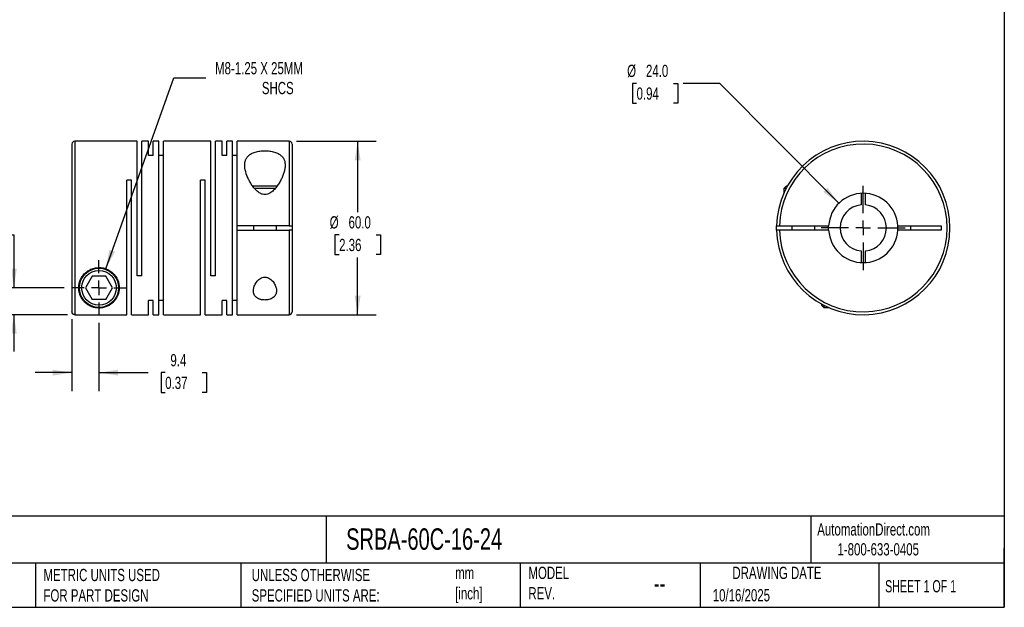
# Model space of a CAD drawing. Header units: millimetres. Extents: x 13 to 546, y 13 to 419.
# Tile 2 of 3: x 205 to 546, y 13 to 216. Entities that reach past the tile are written whole.
import ezdxf

# ---------------------------------------------------------------- set-up
doc = ezdxf.new("R2010")
doc.units = ezdxf.units.MM
doc.header["$LTSCALE"] = 2
doc.linetypes.add('SLD-Center', pattern=[19.05, 15.24, -1.27, 1.27, -1.27])
doc.linetypes.add('SLD-Solid', pattern=[0])
doc.layers.add('CENTER', color=40, linetype='SLD-Center')
doc.layers.add('DIMENSIONS', color=140, linetype='SLD-Solid', lineweight=25)
doc.layers.add('TEXT', color=140, linetype='SLD-Solid', lineweight=25)
doc.styles.add('SLDTEXTSTYLE0', font='TXT', dxfattribs={"width": 0.7})
doc.styles.add('SLDTEXTSTYLE1', font='TXT', dxfattribs={"width": 0.65})
doc.dimstyles.new('SLDDIMSTYLE0', dxfattribs={"dimtxt": 4.316016, "dimasz": 6.604, "dimexe": 0, "dimexo": 0.0625, "dimgap": 1.079004, "dimtad": 0, "dimtih": 1, "dimtoh": 1, "dimdec": 1, "dimrnd": 1e-09, "dimzin": 12, "dimdsep": 46, "dimtxsty": 'SLDTEXTSTYLE0', "dimsah": 1, "dimcen": 0.09, "dimadec": 0, "dimazin": 3, "dimtfac": 1, "dimtdec": 1, "dimtmove": 0, "dimatfit": 0, "dimfxl": 0, "dimfrac": 2, "dimtolj": 1, "dimtzin": 12, "dimarcsym": 0})
doc.dimstyles.new('SLDDIMSTYLE1', dxfattribs={"dimtxt": 4.316016, "dimasz": 6.604, "dimexe": 0, "dimexo": 0.0625, "dimgap": 1.079004, "dimtad": 0, "dimtih": 1, "dimtoh": 1, "dimdec": 1, "dimrnd": 1e-09, "dimzin": 4, "dimdsep": 46, "dimtxsty": 'SLDTEXTSTYLE0', "dimsah": 1, "dimcen": 0.09, "dimadec": 0, "dimazin": 1, "dimtfac": 1, "dimtdec": 1, "dimtofl": 0, "dimtmove": 0, "dimatfit": 3, "dimfxl": 0, "dimfrac": 2, "dimtolj": 1, "dimtzin": 12, "dimarcsym": 0})
doc.dimstyles.new('SLDDIMSTYLE2', dxfattribs={"dimtxt": 4.316016, "dimasz": 6.604, "dimexe": 0, "dimexo": 0.0625, "dimgap": 1.079004, "dimtad": 0, "dimtih": 1, "dimtoh": 1, "dimdec": 1, "dimrnd": 1e-09, "dimzin": 12, "dimdsep": 46, "dimtxsty": 'SLDTEXTSTYLE0', "dimsah": 1, "dimcen": 0, "dimadec": 0, "dimazin": 3, "dimtfac": 1, "dimtdec": 1, "dimtofl": 0, "dimtmove": 0, "dimatfit": 3, "dimfxl": 0, "dimfrac": 2, "dimtolj": 1, "dimtzin": 12, "dimarcsym": 0})
doc.dimstyles.new('SLDDIMSTYLE3', dxfattribs={"dimtxt": 4.316016, "dimasz": 6.604, "dimexe": 0, "dimexo": 0.0625, "dimgap": 1.079004, "dimtad": 0, "dimtih": 1, "dimtoh": 1, "dimdec": 1, "dimrnd": 1e-09, "dimzin": 4, "dimdsep": 46, "dimtxsty": 'SLDTEXTSTYLE0', "dimsah": 1, "dimcen": 0, "dimadec": 0, "dimazin": 1, "dimtfac": 1, "dimtdec": 1, "dimtofl": 0, "dimtmove": 0, "dimatfit": 3, "dimfxl": 0, "dimfrac": 2, "dimtolj": 1, "dimtzin": 12, "dimarcsym": 0})

# ---------------------------------------------------------------- blocks, each defined once
blk = doc.blocks.new('_D')
at = {"layer": 'DIMENSIONS'}
for p, q in [((223.52, 112.35), (223.52, 87.49)), ((232.92, 111.1), (232.92, 87.49)), ((223.52, 93.84), (210.82, 93.84)), ((232.92, 93.84), (249.97, 93.84)), ((255.82, 93.84), (254.37, 93.84)), ((254.37, 93.84), (254.37, 86.98)), ((268.65, 93.84), (270.09, 93.84)), ((270.09, 93.84), (270.09, 86.98)), ((254.37, 86.98), (255.82, 86.98)), ((270.09, 86.98), (268.65, 86.98))]:
    blk.add_line(p, q, dxfattribs=at)
for points in [[(223.52, 93.84), (216.92, 94.85), (216.92, 92.82)], [(232.92, 93.84), (239.52, 92.82), (239.52, 94.85)]]:
    blk.add_solid(points, dxfattribs=at)
at = {"layer": 'DIMENSIONS', "char_height": 4.233, "attachment_point": 1, "style": 'SLDTEXTSTYLE0'}
for s, insert in [('9.4', (257.62, 100.26)), ('0.37', (255.82, 92.43))]:
    blk.add_mtext(s, dxfattribs=dict(at, insert=insert))
blk = doc.blocks.new('_D_1')
at = {"layer": 'DIMENSIONS'}
for p, q in [((170.15, 141.51), (168.71, 141.51)), ((168.71, 141.51), (168.71, 134.65)), ((182.98, 141.51), (184.43, 141.51)), ((184.43, 141.51), (184.43, 134.65)), ((190.76, 141.51), (203.46, 141.51)), ((203.46, 141.51), (203.46, 123.18)), ((168.71, 134.65), (170.15, 134.65)), ((184.43, 134.65), (182.98, 134.65)), ((220.84, 123.18), (197.11, 123.18)), ((221.98, 113.89), (197.11, 113.89)), ((203.46, 113.89), (203.46, 101.19))]:
    blk.add_line(p, q, dxfattribs=at)
for points in [[(203.46, 123.18), (204.48, 129.79), (202.45, 129.79)], [(203.46, 113.89), (202.45, 107.29), (204.48, 107.29)]]:
    blk.add_solid(points, dxfattribs=at)
at = {"layer": 'DIMENSIONS', "char_height": 4.233, "attachment_point": 1, "style": 'SLDTEXTSTYLE0'}
for s, insert in [('9.3', (171.95, 147.93)), ('0.37', (170.15, 140.11))]:
    blk.add_mtext(s, dxfattribs=dict(at, insert=insert))
blk = doc.blocks.new('_D_2')
at = {"layer": 'DIMENSIONS'}
for p, q in [((301.26, 173.88), (328.75, 173.88)), ((322.4, 173.88), (322.4, 149.34)), ((315.99, 141.51), (314.54, 141.51)), ((314.54, 141.51), (314.54, 134.65)), ((328.82, 141.51), (330.26, 141.51)), ((330.26, 141.51), (330.26, 134.65)), ((314.54, 134.65), (315.99, 134.65)), ((322.4, 113.88), (322.4, 133.68)), ((330.26, 134.65), (328.82, 134.65)), ((301.26, 113.88), (328.75, 113.88))]:
    blk.add_line(p, q, dxfattribs=at)
for points in [[(322.4, 173.88), (321.39, 167.28), (323.42, 167.28)], [(322.4, 113.88), (323.42, 120.49), (321.39, 120.49)]]:
    blk.add_solid(points, dxfattribs=at)
at = {"layer": 'DIMENSIONS', "char_height": 4.233, "attachment_point": 1, "style": 'SLDTEXTSTYLE0'}
for s, insert in [('%%c', (312.73, 147.93)), ('60.0', (319.25, 147.93)), ('2.36', (315.99, 140.11))]:
    blk.add_mtext(s, dxfattribs=dict(at, insert=insert))
blk = doc.blocks.new('_D_3')
at = {"layer": 'DIMENSIONS'}
for p, q in [((235.27, 129.78), (258.78, 195.78)), ((258.78, 195.78), (269.9, 195.78))]:
    blk.add_line(p, q, dxfattribs=at)
blk.add_solid([(235.27, 129.78), (238.44, 135.66), (236.53, 136.34)], dxfattribs=at)
at = {"layer": 'DIMENSIONS', "attachment_point": 1, "style": 'SLDTEXTSTYLE0'}
for s, insert, char_height in [('M8-1.25 X 25MM', (273.07, 201.24), 4.2333), ('SHCS', (289.26, 194.38), 4.233)]:
    blk.add_mtext(s, dxfattribs=dict(at, insert=insert, char_height=char_height))
blk = doc.blocks.new('SW_CENTERMARKSYMBOL_0')
at = {"layer": 'CENTER', "color": 0}
for p, q in [((0, 5.08), (0, 9.54)), ((-5.08, 0), (-9.54, 0)), ((0, 0), (-2.54, 0)), ((0, 0), (0, 2.54)), ((0, 0), (0, -2.54)), ((0, 0), (2.54, 0)), ((5.08, 0), (9.54, 0)), ((0, -5.08), (0, -9.54))]:
    blk.add_line(p, q, dxfattribs=at)
blk = doc.blocks.new('_D_4')
at = {"layer": 'DIMENSIONS'}
for p, q in [((418.89, 193.88), (417.44, 193.88)), ((417.44, 193.88), (417.44, 187.02)), ((431.71, 193.88), (433.16, 193.88)), ((433.16, 193.88), (433.16, 187.02)), ((447.67, 193.88), (434.97, 193.88)), ((488.85, 152.4), (447.67, 193.88)), ((417.44, 187.02), (418.89, 187.02)), ((433.16, 187.02), (431.71, 187.02))]:
    blk.add_line(p, q, dxfattribs=at)
blk.add_solid([(488.85, 152.4), (484.92, 157.8), (483.48, 156.37)], dxfattribs=at)
at = {"layer": 'DIMENSIONS', "char_height": 4.233, "attachment_point": 1, "style": 'SLDTEXTSTYLE0'}
for s, insert in [('%%c', (415.63, 200.31)), ('24.0', (422.14, 200.31)), ('0.94', (418.89, 192.48))]:
    blk.add_mtext(s, dxfattribs=dict(at, insert=insert))
blk = doc.blocks.new('SW_CENTERMARKSYMBOL_1')
at = {"layer": 'CENTER', "color": 0}
for p, q in [((0, 5.08), (0, 14.54)), ((-5.08, 0), (-14.54, 0)), ((0, 0), (-2.54, 0)), ((0, 0), (0, 2.54)), ((0, 0), (0, -2.54)), ((0, 0), (2.54, 0)), ((5.08, 0), (14.54, 0)), ((0, -5.08), (0, -14.54))]:
    blk.add_line(p, q, dxfattribs=at)

msp = doc.modelspace()

# ---------------------------------------------------------------- linework, layer by layer
for p, q in [((246.12, 173.88), (224.52, 173.88)), ((224.52, 173.88), (224.52, 113.89)), ((246.12, 127.38), (246.12, 173.88)), ((250.02, 173.88), (247.72, 173.88)), ((247.72, 127.38), (247.72, 173.88)), ((250.02, 168.94), (250.02, 173.88)), ((253.62, 173.88), (251.62, 173.88)), ((251.62, 168.94), (251.62, 173.88)), ((253.62, 113.88), (253.62, 173.88)), ((271.62, 173.88), (255.22, 173.88)), ((255.22, 113.88), (255.22, 173.88)), ((271.62, 127.38), (271.62, 173.88)), ((275.52, 173.88), (273.22, 173.88)), ((273.22, 127.38), (273.22, 173.88)), ((275.52, 168.94), (275.52, 173.88)), ((279.12, 173.88), (277.12, 173.88)), ((277.12, 168.94), (277.12, 173.88)), ((279.12, 113.88), (279.12, 173.88)), ((298.72, 173.88), (280.72, 173.88)), ((280.72, 144.63), (280.72, 173.88)), ((298.72, 173.88), (298.72, 144.63)), ((223.52, 172.88), (223.52, 114.89)), ((299.72, 172.88), (299.72, 144.63)), ((251.62, 168.94), (250.02, 168.94)), ((255.22, 168.94), (253.62, 168.94)), ((277.12, 168.94), (275.52, 168.94)), ((280.72, 168.94), (279.12, 168.94)), ((244.12, 160.38), (242.52, 160.38)), ((242.52, 113.89), (242.52, 160.38)), ((244.12, 113.88), (244.12, 160.38)), ((269.62, 160.38), (268.02, 160.38)), ((268.02, 113.88), (268.02, 160.38)), ((269.62, 113.88), (269.62, 160.38)), ((290.32, 158.28), (286.14, 158.28)), ((290.32, 157.48), (286.78, 157.48)), ((294.51, 158.28), (290.32, 158.28)), ((293.87, 157.48), (290.32, 157.48)), ((470.61, 158.28), (469.81, 157.48)), ((469.81, 157.48), (469.81, 155.87)), ((470.57, 157.48), (469.81, 157.48)), ((470.99, 158.28), (470.61, 158.28)), ((496.56, 155.86), (496.56, 151.85)), ((498.06, 151.85), (498.06, 155.86)), ((298.72, 144.63), (280.72, 144.63)), ((280.72, 143.13), (280.72, 144.63)), ((280.72, 113.88), (280.72, 143.13)), ((280.72, 143.13), (298.72, 143.13)), ((286.32, 144.63), (286.32, 143.13)), ((294.32, 143.13), (294.32, 144.63)), ((298.72, 143.13), (298.72, 113.88)), ((299.72, 144.63), (299.72, 143.13)), ((299.72, 143.13), (299.72, 114.88)), ((468.32, 144.63), (485.33, 144.63)), ((485.33, 143.13), (468.32, 143.13)), ((472.61, 144.63), (472.61, 143.13)), ((480.61, 143.13), (480.61, 144.63)), ((485.31, 143.88), (485.33, 144.63)), ((485.33, 143.13), (485.31, 143.88)), ((509.29, 144.63), (524.31, 144.63)), ((524.31, 143.13), (509.29, 143.13)), ((513.81, 143.13), (513.81, 144.63)), ((524.31, 144.63), (524.31, 143.13)), ((496.56, 135.92), (496.56, 131.91)), ((498.06, 131.91), (498.06, 135.92)), ((230.61, 127.18), (228.3, 123.18)), ((235.23, 127.18), (230.61, 127.18)), ((237.54, 123.18), (235.23, 127.18)), ((247.72, 127.38), (246.12, 127.38)), ((273.22, 127.38), (271.62, 127.38)), ((228.3, 123.18), (230.61, 119.18)), ((235.23, 119.18), (237.54, 123.18)), ((235.23, 119.18), (230.61, 119.18)), ((251.62, 118.83), (250.02, 118.83)), ((250.02, 113.88), (250.02, 118.83)), ((251.62, 113.88), (251.62, 118.83)), ((255.22, 118.83), (253.62, 118.83)), ((277.12, 118.83), (275.52, 118.83)), ((275.52, 113.88), (275.52, 118.83)), ((277.12, 113.88), (277.12, 118.83)), ((280.72, 118.83), (279.12, 118.83)), ((482.91, 117.57), (482.91, 117.18)), ((482.91, 117.18), (483.71, 116.38)), ((483.71, 117.14), (483.71, 116.38)), ((483.71, 116.38), (485.32, 116.38)), ((224.52, 113.89), (242.52, 113.89)), ((244.12, 113.88), (250.02, 113.88)), ((251.62, 113.88), (253.62, 113.88)), ((255.22, 113.88), (268.02, 113.88)), ((269.62, 113.88), (275.52, 113.88)), ((277.12, 113.88), (279.12, 113.88)), ((280.72, 113.88), (298.72, 113.88))]:
    msp.add_line(p, q)
at = {"flags": 128}
msp.add_lwpolyline([(467.32, 143.13), (467.31, 143.88), (467.32, 144.63)], dxfattribs=at)
for radius in [6.8, 6]:
    msp.add_circle((232.92, 123.18), radius)
for centre, radius, start, end in [((224.52, 172.88), 1, 90, 180), ((298.72, 172.88), 1, 0, 90), ((497.31, 143.88), 30, 181.4325, 178.5675), ((497.31, 143.88), 29, 181.482, 178.518), ((497.31, 143.88), 12, 3.5833, 176.4167), ((497.31, 143.88), 8, 95.3794, 264.6206), ((497.31, 143.88), 8, 275.3794, 84.6206), ((497.31, 143.88), 12, 183.5833, 356.4167), ((497.31, 143.88), 12, 356.4167, 3.5833), ((298.72, 114.88), 1, 270, 0)]:
    msp.add_arc(centre, radius, start, end)
for points, knots in [([(290.32, 155.4), (290.61, 155.4), (290.91, 155.45), (291.46, 155.61), (291.72, 155.73), (292.47, 156.15), (292.91, 156.51), (293.7, 157.28), (294.04, 157.69), (294.68, 158.52), (294.97, 158.95), (295.5, 159.82), (295.74, 160.26), (296.18, 161.14), (296.38, 161.58), (296.72, 162.45), (296.86, 162.89), (297.1, 163.74), (297.19, 164.16), (297.3, 165), (297.33, 165.4), (297.3, 166.19), (297.25, 166.57), (297.11, 167.11), (297.05, 167.29), (296.91, 167.64), (296.83, 167.81), (296.63, 168.13), (296.52, 168.29), (296.28, 168.59), (296.14, 168.74), (295.84, 169.01), (295.68, 169.14), (295.33, 169.38), (295.14, 169.5), (294.53, 169.82), (294.08, 170), (293.34, 170.22), (293.08, 170.28), (292.55, 170.39), (292.27, 170.43), (291.72, 170.5), (291.43, 170.53), (290.86, 170.57), (290.28, 170.58), (289.71, 170.56), (289.13, 170.52), (288.85, 170.5), (288.02, 170.38), (287.49, 170.27), (286.5, 169.98), (286.05, 169.8), (285.46, 169.48), (285.27, 169.36), (284.92, 169.11), (284.76, 168.98), (284.32, 168.57), (284.08, 168.27), (283.8, 167.78), (283.72, 167.61), (283.58, 167.26), (283.52, 167.08), (283.38, 166.54), (283.33, 166.16), (283.31, 165.37), (283.34, 164.96), (283.52, 163.73), (283.76, 162.88), (284.27, 161.56), (284.47, 161.12), (284.91, 160.24), (285.15, 159.81), (285.68, 158.94), (285.97, 158.51), (286.61, 157.67), (286.97, 157.25), (287.55, 156.68), (287.76, 156.5), (288.2, 156.16), (288.43, 156), (288.8, 155.79), (288.93, 155.73), (289.19, 155.62), (289.33, 155.57), (289.74, 155.45), (290.03, 155.4), (290.32, 155.4)], [0, 0, 0, 0, 0.015625, 0.015625, 0.03125, 0.03125, 0.0625, 0.0625, 0.09375, 0.09375, 0.125, 0.125, 0.15625, 0.15625, 0.1875, 0.1875, 0.21875, 0.21875, 0.25, 0.25, 0.28125, 0.28125, 0.3125, 0.3125, 0.328125, 0.328125, 0.34375, 0.34375, 0.359375, 0.359375, 0.375, 0.375, 0.390625, 0.390625, 0.40625, 0.40625, 0.4375, 0.4375, 0.453125, 0.453125, 0.46875, 0.46875, 0.484375, 0.484375, 0.5, 0.515625, 0.515625, 0.53125, 0.53125, 0.5625, 0.5625, 0.59375, 0.59375, 0.609375, 0.609375, 0.625, 0.625, 0.65625, 0.65625, 0.671875, 0.671875, 0.6875, 0.6875, 0.71875, 0.71875, 0.75, 0.75, 0.8125, 0.8125, 0.84375, 0.84375, 0.875, 0.875, 0.90625, 0.90625, 0.9375, 0.9375, 0.953125, 0.953125, 0.96875, 0.96875, 0.976563, 0.976563, 0.984375, 0.984375, 1, 1, 1, 1]), ([(298.72, 144.63), (298.85, 144.63), (298.98, 144.63), (299.22, 144.63), (299.33, 144.63), (299.61, 144.63), (299.72, 144.63), (299.72, 144.63)], [0, 0, 0, 0, 0.25, 0.25, 0.5, 0.5, 1, 1, 1, 1]), ([(299.72, 143.13), (299.72, 143.13), (299.69, 143.13), (299.59, 143.13), (299.52, 143.13), (299.24, 143.13), (298.98, 143.13), (298.72, 143.13)], [0, 0, 0, 0, 0.25, 0.25, 0.5, 0.5, 1, 1, 1, 1]), ([(467.32, 144.63), (467.32, 144.63), (467.34, 144.63), (467.45, 144.63), (467.52, 144.63), (467.8, 144.63), (468.05, 144.63), (468.32, 144.63)], [0, 0, 0, 0, 0.25, 0.25, 0.5, 0.5, 1, 1, 1, 1]), ([(468.32, 143.13), (468.19, 143.13), (468.06, 143.13), (467.82, 143.13), (467.7, 143.13), (467.43, 143.13), (467.32, 143.13), (467.32, 143.13)], [0, 0, 0, 0, 0.25, 0.25, 0.5, 0.5, 1, 1, 1, 1]), ([(225.92, 123.18), (225.92, 122.97), (225.93, 122.77), (225.97, 122.36), (225.99, 122.16), (226.1, 121.57), (226.2, 121.2), (226.58, 120.11), (226.94, 119.46), (227.63, 118.59), (227.88, 118.32), (228.43, 117.8), (228.74, 117.56), (229.4, 117.12), (229.76, 116.92), (230.38, 116.66), (230.6, 116.58), (231.06, 116.43), (231.3, 116.37), (231.83, 116.26), (232.1, 116.23), (232.68, 116.18), (232.97, 116.18), (233.4, 116.2), (233.54, 116.21), (233.82, 116.24), (233.96, 116.26), (234.36, 116.33), (234.62, 116.39), (235.09, 116.52), (235.31, 116.6), (235.73, 116.77), (235.93, 116.86), (236.49, 117.15), (236.83, 117.36), (237.44, 117.83), (237.72, 118.07), (238.23, 118.61), (238.47, 118.9), (239.1, 119.81), (239.42, 120.48), (239.69, 121.4), (239.74, 121.59), (239.82, 121.98), (239.85, 122.18), (239.92, 122.78), (239.93, 123.19), (239.88, 124.03), (239.82, 124.46), (239.59, 125.34), (239.44, 125.78), (239.02, 126.65), (238.76, 127.08), (238.29, 127.69), (238.11, 127.88), (237.75, 128.26), (237.55, 128.44), (236.92, 128.96), (236.45, 129.25), (235.43, 129.74), (234.89, 129.92), (234.05, 130.1), (233.76, 130.14), (233.19, 130.18), (232.9, 130.19), (232.32, 130.16), (232.04, 130.13), (231.47, 130.04), (231.19, 129.97), (230.64, 129.81), (230.38, 129.71), (229.86, 129.49), (229.61, 129.36), (228.89, 128.94), (228.46, 128.61), (227.89, 128.06), (227.71, 127.87), (227.38, 127.47), (227.23, 127.26), (226.81, 126.64), (226.59, 126.21), (226.24, 125.33), (226.12, 124.89), (225.96, 124.03), (225.92, 123.6), (225.92, 123.18)], [0, 0, 0, 0, 0.015625, 0.015625, 0.03125, 0.03125, 0.0625, 0.0625, 0.125, 0.125, 0.15625, 0.15625, 0.1875, 0.1875, 0.21875, 0.21875, 0.234375, 0.234375, 0.25, 0.25, 0.265625, 0.265625, 0.28125, 0.28125, 0.289063, 0.289063, 0.296875, 0.296875, 0.3125, 0.3125, 0.328125, 0.328125, 0.34375, 0.34375, 0.375, 0.375, 0.40625, 0.40625, 0.4375, 0.4375, 0.5, 0.5, 0.515625, 0.515625, 0.53125, 0.53125, 0.5625, 0.5625, 0.59375, 0.59375, 0.625, 0.625, 0.65625, 0.65625, 0.671875, 0.671875, 0.6875, 0.6875, 0.71875, 0.71875, 0.75, 0.75, 0.765625, 0.765625, 0.78125, 0.78125, 0.796875, 0.796875, 0.8125, 0.8125, 0.828125, 0.828125, 0.84375, 0.84375, 0.875, 0.875, 0.890625, 0.890625, 0.90625, 0.90625, 0.9375, 0.9375, 0.96875, 0.96875, 1, 1, 1, 1]), ([(290.32, 126.86), (290, 126.86), (289.68, 126.8), (289.09, 126.6), (288.82, 126.45), (288.33, 126.13), (288.11, 125.94), (287.71, 125.54), (287.53, 125.33), (287.22, 124.91), (287.08, 124.68), (286.83, 124.24), (286.73, 124.01), (286.47, 123.34), (286.36, 122.88), (286.31, 122.22), (286.32, 122), (286.36, 121.57), (286.41, 121.36), (286.55, 120.96), (286.64, 120.76), (286.87, 120.39), (287.01, 120.21), (287.35, 119.89), (287.55, 119.74), (288, 119.47), (288.24, 119.35), (288.65, 119.21), (288.8, 119.16), (289.09, 119.09), (289.24, 119.06), (289.54, 119.01), (289.7, 118.99), (290.02, 118.97), (290.33, 118.96), (290.65, 118.97), (290.97, 119), (291.12, 119.01), (291.58, 119.09), (291.87, 119.16), (292.41, 119.36), (292.66, 119.47), (293.1, 119.74), (293.3, 119.89), (293.63, 120.22), (293.77, 120.4), (294.01, 120.77), (294.1, 120.97), (294.23, 121.37), (294.28, 121.58), (294.32, 122.01), (294.33, 122.23), (294.28, 122.89), (294.17, 123.34), (293.82, 124.25), (293.58, 124.69), (293.1, 125.34), (292.93, 125.55), (292.53, 125.94), (292.31, 126.13), (291.82, 126.46), (291.55, 126.6), (291.1, 126.75), (290.95, 126.79), (290.64, 126.84), (290.48, 126.86), (290.32, 126.86)], [0, 0, 0, 0, 0.03125, 0.03125, 0.0625, 0.0625, 0.09375, 0.09375, 0.125, 0.125, 0.15625, 0.15625, 0.1875, 0.1875, 0.25, 0.25, 0.28125, 0.28125, 0.3125, 0.3125, 0.34375, 0.34375, 0.375, 0.375, 0.40625, 0.40625, 0.4375, 0.4375, 0.453125, 0.453125, 0.46875, 0.46875, 0.484375, 0.484375, 0.5, 0.515625, 0.515625, 0.53125, 0.53125, 0.5625, 0.5625, 0.59375, 0.59375, 0.625, 0.625, 0.65625, 0.65625, 0.6875, 0.6875, 0.71875, 0.71875, 0.75, 0.75, 0.8125, 0.8125, 0.875, 0.875, 0.90625, 0.90625, 0.9375, 0.9375, 0.96875, 0.96875, 0.984375, 0.984375, 1, 1, 1, 1]), ([(224.52, 113.89), (224.39, 113.89), (224.26, 113.92), (224.02, 114.02), (223.91, 114.09), (223.63, 114.37), (223.52, 114.63), (223.52, 114.89)], [0, 0, 0, 0, 0.25, 0.25, 0.5, 0.5, 1, 1, 1, 1])]:
    msp.add_open_spline(points, degree=3, knots=knots)
at = {"layer": 'TEXT'}
for p, q in [((546.1, 419.1), (546.1, 12.7)), ((546.1, 44.25), (12.7, 44.25)), ((311.52, 44.25), (311.52, 27.94)), ((479.15, 44.25), (479.15, 27.94)), ((546.1, 12.7), (546.1, 33.02)), ((546.1, 27.94), (12.7, 27.94)), ((210.97, 27.94), (210.97, 12.7)), ((282, 27.94), (282, 12.7)), ((378.6, 27.94), (378.6, 12.7)), ((440.93, 27.94), (440.93, 12.7)), ((502.7, 27.94), (502.7, 12.7)), ((12.7, 12.7), (546.1, 12.7))]:
    msp.add_line(p, q, dxfattribs=at)

# ---------------------------------------------------------------- block references
at = {"layer": 'CENTER'}
for name, p in [('SW_CENTERMARKSYMBOL_1', (497.31, 143.88)), ('SW_CENTERMARKSYMBOL_0', (232.92, 123.18))]:
    msp.add_blockref(name, p, dxfattribs=at)

# ---------------------------------------------------------------- texts
at = {"layer": 'TEXT'}
for s, insert, char_height, attachment_point, style in [('AutomationDirect.com', (481.39, 41.75), 4.2333, 1, 'SLDTEXTSTYLE0'), ('SRBA-60C-16-24', (318.42, 40), 7.4083, 1, 'SLDTEXTSTYLE0'), ('1-800-633-0405', (488.38, 34.87), 4.2333, 1, 'SLDTEXTSTYLE0'), ('METRIC UNITS USED ^JFOR PART DESIGN', (213.71, 25.99), 4.2333, 1, 'SLDTEXTSTYLE0'), ('UNLESS OTHERWISE ^JSPECIFIED UNITS ARE:', (285.74, 25.99), 4.2333, 1, 'SLDTEXTSTYLE0'), ('mm^J[inch]', (356.13, 26.72), 4.233, 1, 'SLDTEXTSTYLE0'), ('MODEL ^JREV.', (381.47, 26.73), 4.2333, 1, 'SLDTEXTSTYLE0'), ('DRAWING DATE', (467.45, 26.73), 4.2333, 2, 'SLDTEXTSTYLE0'), ('--', (424.86, 24.15), 6.35, 1, 'SLDTEXTSTYLE0'), ('SHEET 1 OF 1', (504.88, 22.1), 4.2333, 1, 'SLDTEXTSTYLE1'), ('10/16/2025', (445.23, 18.98), 4.233, 1, 'SLDTEXTSTYLE0')]:
    msp.add_mtext(s, dxfattribs=dict(at, insert=insert, char_height=char_height, attachment_point=attachment_point, style=style))

# ---------------------------------------------------------------- dimensions: what is measured, and where the dimension line sits
at = {"layer": 'DIMENSIONS'}
dim = msp.add_diameter_dim_2p(p1=(230.57, 116.59), p2=(235.27, 129.78), text='M8-1.25 X 25MM\\PSHCS', dimstyle='SLDDIMSTYLE2', override={"dimpost": '<>'}, dxfattribs=at)
dim.commit()
dim.dimension.update_dxf_attribs({"geometry": '_D_3', "text_midpoint": (297.2, 195.78), "dimtype": 163})
dim = msp.add_diameter_dim_2p(p1=(505.76, 135.37), p2=(488.85, 152.4), dimstyle='SLDDIMSTYLE3', dxfattribs=at)
dim.commit()
dim.dimension.update_dxf_attribs({"geometry": '_D_4', "text_midpoint": (425.3, 193.88), "dimtype": 163})
dim = msp.add_linear_dim(base=(322.4, 113.88), p1=(298.72, 173.88), p2=(298.72, 113.88), angle=90, text='%%c<>', dimstyle='SLDDIMSTYLE1', dxfattribs=at)
dim.commit()
dim.dimension.update_dxf_attribs({"geometry": '_D_2', "text_midpoint": (322.4, 141.51), "dimtype": 160})
dim = msp.add_linear_dim(base=(203.46, 123.18), p1=(224.52, 113.89), p2=(223.38, 123.18), angle=90, dimstyle='SLDDIMSTYLE0', dxfattribs=at)
dim.commit()
dim.dimension.update_dxf_attribs({"geometry": '_D_1', "text_midpoint": (203.46, 141.51), "dimtype": 160})
dim = msp.add_linear_dim(base=(232.92, 93.84), p1=(223.52, 114.89), p2=(232.92, 113.64), dimstyle='SLDDIMSTYLE0', dxfattribs=at)
dim.commit()
dim.dimension.update_dxf_attribs({"geometry": '_D', "text_midpoint": (262.23, 93.84), "dimtype": 160})

doc.saveas('drawing.dxf')
